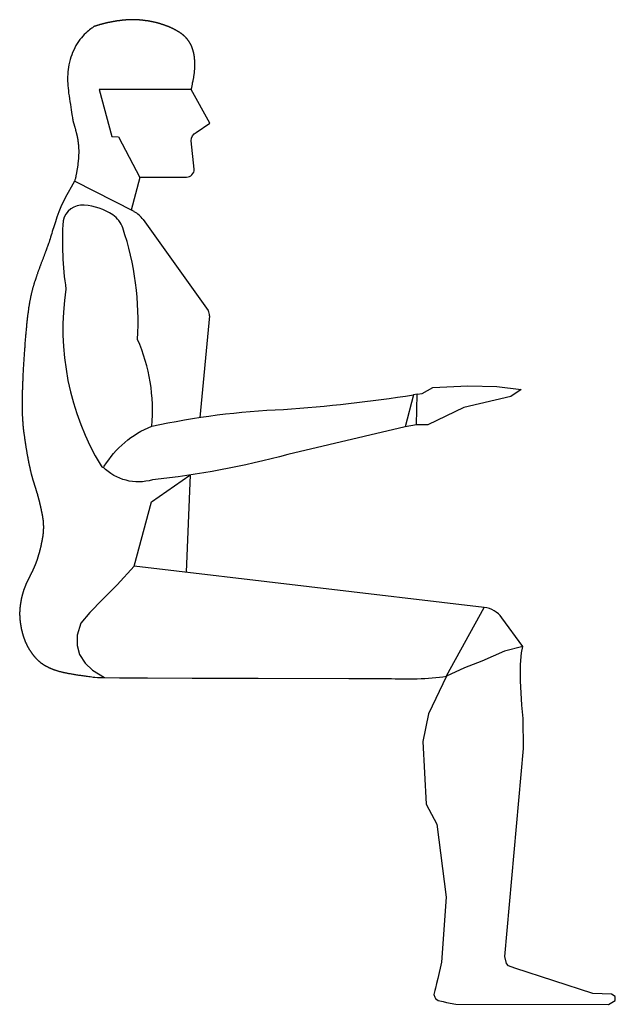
# Model space of a CAD drawing. Extents: x 184.21 to 184.96, y 30.37 to 31.61.
import ezdxf

# ---------------------------------------------------------------- set-up
doc = ezdxf.new("R2010")
doc.units = 0
doc.header["$LTSCALE"] = 0.5
doc.header["$MEASUREMENT"] = 0
doc.layers.add('HUMANOS', color=1, linetype='CONTINUOUS')
doc.layers.add('V0', color=7, linetype='CONTINUOUS')

# ---------------------------------------------------------------- blocks, each defined once
blk = doc.blocks.new('HUM17')
at = {"layer": 'HUMANOS'}
for p, q in [((-0.1142, 0.5854), (-0.1889, 0.6238)), ((-0.1028, 0.5755), (-0.0215, 0.4612)), ((-0.0197, 0.4546), (-0.0317, 0.3273)), ((0.241, 0.3563), (0.2364, 0.3556)), ((0.24, 0.318), (0.226, 0.3154)), ((-0.0926, 0.2213), (-0.0445, 0.2549)), ((-0.0438, 0.255), (-0.049, 0.133)), ((-0.1141, 0.1407), (-0.0926, 0.2213)), ((0.3735, 0.0396), (0.3472, 0.0759))]:
    blk.add_line(p, q, dxfattribs=at)
for points in [[(-0.0426, 0.7388), (-0.042, 0.7412), (-0.0415, 0.7434), (-0.0411, 0.7452), (-0.0408, 0.7469), (-0.0405, 0.7483), (-0.0402, 0.7495), (-0.04, 0.7506), (-0.0398, 0.7516), (-0.0397, 0.7525), (-0.0395, 0.7534), (-0.0394, 0.7542), (-0.0393, 0.755), (-0.0392, 0.7557), (-0.039, 0.7565), (-0.0389, 0.7572), (-0.0389, 0.7578), (-0.0388, 0.7585), (-0.0387, 0.7592), (-0.0386, 0.7599), (-0.0385, 0.7605), (-0.0385, 0.7611), (-0.0384, 0.7618), (-0.0383, 0.7624), (-0.0383, 0.763), (-0.0382, 0.7636), (-0.0382, 0.7642), (-0.0382, 0.7648), (-0.0381, 0.7654), (-0.0381, 0.766), (-0.0381, 0.7666), (-0.038, 0.7671), (-0.038, 0.7677), (-0.038, 0.7682), (-0.038, 0.7688), (-0.038, 0.7693), (-0.038, 0.7699), (-0.038, 0.7704), (-0.038, 0.7709), (-0.038, 0.7714), (-0.038, 0.7719), (-0.038, 0.7724), (-0.038, 0.7729), (-0.0381, 0.7734), (-0.0381, 0.7739), (-0.0381, 0.7744), (-0.0381, 0.7748), (-0.0382, 0.7753), (-0.0382, 0.7758), (-0.0383, 0.7762), (-0.0383, 0.7767), (-0.0383, 0.7771), (-0.0384, 0.7776), (-0.0384, 0.778), (-0.0385, 0.7785), (-0.0385, 0.7789), (-0.0386, 0.7793), (-0.0386, 0.7798), (-0.0387, 0.7802), (-0.0388, 0.7806), (-0.0388, 0.781), (-0.0389, 0.7814), (-0.039, 0.7818), (-0.039, 0.7822), (-0.0391, 0.7826), (-0.0392, 0.783), (-0.0393, 0.7834), (-0.0393, 0.7838), (-0.0394, 0.7842), (-0.0395, 0.7846), (-0.0396, 0.785), (-0.0397, 0.7853), (-0.0398, 0.7857), (-0.0399, 0.7861), (-0.04, 0.7865), (-0.0401, 0.7868), (-0.0402, 0.7872), (-0.0403, 0.7875), (-0.0404, 0.7879), (-0.0405, 0.7882), (-0.0406, 0.7886), (-0.0407, 0.7889), (-0.0408, 0.7893), (-0.0409, 0.7896), (-0.041, 0.79), (-0.0411, 0.7903), (-0.0413, 0.7906), (-0.0414, 0.7909), (-0.0415, 0.7913), (-0.0416, 0.7916), (-0.0418, 0.7919), (-0.0419, 0.7922), (-0.042, 0.7925), (-0.0421, 0.7929), (-0.0423, 0.7932), (-0.0424, 0.7935), (-0.0426, 0.7938), (-0.0427, 0.7941), (-0.0428, 0.7944), (-0.043, 0.7947), (-0.0431, 0.795), (-0.0433, 0.7953), (-0.0434, 0.7955), (-0.0436, 0.7958), (-0.0437, 0.7961), (-0.0439, 0.7964), (-0.0441, 0.7967), (-0.0442, 0.7969), (-0.0444, 0.7972), (-0.0445, 0.7975), (-0.0447, 0.7978), (-0.0449, 0.798), (-0.045, 0.7983), (-0.0452, 0.7986), (-0.0454, 0.7988), (-0.0456, 0.7991), (-0.0457, 0.7993), (-0.0459, 0.7996), (-0.0461, 0.7999), (-0.0463, 0.8001), (-0.0465, 0.8004), (-0.0467, 0.8006), (-0.0468, 0.8009), (-0.047, 0.8011), (-0.0472, 0.8013), (-0.0474, 0.8016), (-0.0476, 0.8018), (-0.0478, 0.8021), (-0.048, 0.8023), (-0.0482, 0.8025), (-0.0484, 0.8028), (-0.0486, 0.803), (-0.0488, 0.8032), (-0.049, 0.8034), (-0.0493, 0.8037), (-0.0495, 0.8039), (-0.0497, 0.8041), (-0.0499, 0.8043), (-0.0501, 0.8046), (-0.0503, 0.8048), (-0.0506, 0.805), (-0.0508, 0.8052), (-0.051, 0.8054), (-0.0513, 0.8056), (-0.0515, 0.8058), (-0.0517, 0.8061), (-0.052, 0.8063), (-0.0522, 0.8065), (-0.0524, 0.8067), (-0.0527, 0.8069), (-0.0529, 0.8071), (-0.0532, 0.8073), (-0.0534, 0.8075), (-0.0537, 0.8077), (-0.0539, 0.8079), (-0.0542, 0.8081), (-0.0544, 0.8083), (-0.0547, 0.8085), (-0.0549, 0.8087), (-0.0552, 0.8089), (-0.0555, 0.809), (-0.0557, 0.8092), (-0.056, 0.8094), (-0.0563, 0.8096), (-0.0565, 0.8098), (-0.0568, 0.81), (-0.0571, 0.8102), (-0.0574, 0.8104), (-0.0576, 0.8105), (-0.0579, 0.8107), (-0.0582, 0.8109), (-0.0585, 0.8111), (-0.0588, 0.8113), (-0.0591, 0.8114), (-0.0594, 0.8116), (-0.0597, 0.8118), (-0.06, 0.812), (-0.0603, 0.8121), (-0.0606, 0.8123), (-0.0609, 0.8125), (-0.0612, 0.8127), (-0.0615, 0.8128), (-0.0618, 0.813), (-0.0621, 0.8132), (-0.0624, 0.8134), (-0.0627, 0.8135), (-0.0631, 0.8137), (-0.0634, 0.8139), (-0.0637, 0.814), (-0.064, 0.8142), (-0.0644, 0.8144), (-0.0647, 0.8145), (-0.065, 0.8147), (-0.0654, 0.8149), (-0.0657, 0.815), (-0.066, 0.8152), (-0.0664, 0.8153), (-0.0667, 0.8155), (-0.0671, 0.8157), (-0.0674, 0.8158), (-0.0677, 0.816), (-0.0681, 0.8161), (-0.0684, 0.8163), (-0.0688, 0.8165), (-0.0692, 0.8166), (-0.0695, 0.8168), (-0.0699, 0.8169), (-0.0702, 0.8171), (-0.0706, 0.8172), (-0.071, 0.8174), (-0.0713, 0.8175), (-0.0717, 0.8177), (-0.072, 0.8178), (-0.0724, 0.818), (-0.0728, 0.8181), (-0.0732, 0.8183), (-0.0735, 0.8184), (-0.0739, 0.8185), (-0.0743, 0.8187), (-0.0747, 0.8188), (-0.075, 0.819), (-0.0754, 0.8191), (-0.0758, 0.8192), (-0.0762, 0.8194), (-0.0766, 0.8195), (-0.0769, 0.8196), (-0.0773, 0.8198), (-0.0777, 0.8199), (-0.0781, 0.82), (-0.0785, 0.8202), (-0.0789, 0.8203), (-0.0793, 0.8204), (-0.0797, 0.8205), (-0.0801, 0.8207), (-0.0804, 0.8208), (-0.0808, 0.8209), (-0.0812, 0.821), (-0.0816, 0.8212), (-0.082, 0.8213), (-0.0824, 0.8214), (-0.0828, 0.8215), (-0.0832, 0.8216), (-0.0836, 0.8217), (-0.084, 0.8218), (-0.0844, 0.8219), (-0.0848, 0.8221), (-0.0852, 0.8222), (-0.0856, 0.8223), (-0.086, 0.8224), (-0.0864, 0.8225), (-0.0868, 0.8226), (-0.0872, 0.8227), (-0.0876, 0.8228), (-0.088, 0.8229), (-0.0885, 0.823), (-0.0889, 0.8231), (-0.0893, 0.8231), (-0.0897, 0.8232), (-0.0901, 0.8233), (-0.0905, 0.8234), (-0.0909, 0.8235), (-0.0913, 0.8236), (-0.0917, 0.8237), (-0.0921, 0.8237), (-0.0925, 0.8238), (-0.0929, 0.8239), (-0.0933, 0.824), (-0.0937, 0.8241), (-0.0941, 0.8241), (-0.0946, 0.8242), (-0.095, 0.8243), (-0.0954, 0.8244), (-0.0958, 0.8244), (-0.0962, 0.8245), (-0.0966, 0.8246), (-0.097, 0.8246), (-0.0974, 0.8247), (-0.0978, 0.8247), (-0.0982, 0.8248), (-0.0986, 0.8249), (-0.099, 0.8249), (-0.0994, 0.825), (-0.0998, 0.825), (-0.1002, 0.8251), (-0.1006, 0.8251), (-0.101, 0.8252), (-0.1014, 0.8252), (-0.1018, 0.8253), (-0.1022, 0.8253), (-0.1026, 0.8254), (-0.103, 0.8254), (-0.1034, 0.8255), (-0.1038, 0.8255), (-0.1042, 0.8256), (-0.1046, 0.8256), (-0.105, 0.8256), (-0.1054, 0.8257), (-0.1058, 0.8257), (-0.1062, 0.8257), (-0.1065, 0.8258), (-0.1069, 0.8258), (-0.1073, 0.8258), (-0.1077, 0.8259), (-0.1081, 0.8259), (-0.1085, 0.8259), (-0.1089, 0.8259), (-0.1092, 0.826), (-0.1096, 0.826), (-0.11, 0.826), (-0.1104, 0.826), (-0.1107, 0.826), (-0.1111, 0.8261), (-0.1115, 0.8261), (-0.1119, 0.8261), (-0.1122, 0.8261), (-0.1126, 0.8261), (-0.113, 0.8261), (-0.1133, 0.8261), (-0.1137, 0.8262), (-0.1141, 0.8262), (-0.1144, 0.8262), (-0.1148, 0.8262), (-0.1151, 0.8262), (-0.1155, 0.8262), (-0.1159, 0.8262), (-0.1162, 0.8262), (-0.1166, 0.8262), (-0.1169, 0.8262), (-0.1173, 0.8262), (-0.1176, 0.8262), (-0.118, 0.8262), (-0.1183, 0.8262), (-0.1187, 0.8262), (-0.119, 0.8262), (-0.1194, 0.8261), (-0.1197, 0.8261), (-0.1201, 0.8261), (-0.1204, 0.8261), (-0.1208, 0.8261), (-0.1211, 0.8261), (-0.1215, 0.8261), (-0.1218, 0.826), (-0.1222, 0.826), (-0.1225, 0.826), (-0.1229, 0.826), (-0.1232, 0.826), (-0.1235, 0.8259), (-0.1239, 0.8259), (-0.1242, 0.8259), (-0.1246, 0.8259), (-0.1249, 0.8258), (-0.1253, 0.8258), (-0.1256, 0.8258), (-0.126, 0.8258), (-0.1263, 0.8257), (-0.1267, 0.8257), (-0.127, 0.8257), (-0.1273, 0.8256), (-0.1277, 0.8256), (-0.128, 0.8256), (-0.1284, 0.8255), (-0.1287, 0.8255), (-0.1291, 0.8255), (-0.1294, 0.8254), (-0.1298, 0.8254), (-0.1301, 0.8253), (-0.1305, 0.8253), (-0.1308, 0.8252), (-0.1312, 0.8252), (-0.1315, 0.8252), (-0.1319, 0.8251), (-0.1323, 0.8251), (-0.1326, 0.825), (-0.133, 0.825), (-0.1333, 0.8249), (-0.1337, 0.8249), (-0.134, 0.8248), (-0.1344, 0.8248), (-0.1348, 0.8247), (-0.1351, 0.8247), (-0.1355, 0.8246), (-0.1359, 0.8246), (-0.1362, 0.8245), (-0.1366, 0.8244), (-0.1369, 0.8244), (-0.1373, 0.8243), (-0.1377, 0.8243), (-0.1381, 0.8242), (-0.1384, 0.8241), (-0.1388, 0.8241), (-0.1392, 0.824), (-0.1395, 0.824), (-0.1399, 0.8239), (-0.1403, 0.8238), (-0.1407, 0.8238), (-0.141, 0.8237), (-0.1414, 0.8236), (-0.1418, 0.8236), (-0.1422, 0.8235), (-0.1425, 0.8234), (-0.1429, 0.8233), (-0.1433, 0.8233), (-0.1437, 0.8232), (-0.1441, 0.8231), (-0.1444, 0.823), (-0.1448, 0.823), (-0.1452, 0.8229), (-0.1456, 0.8228), (-0.1459, 0.8227), (-0.1463, 0.8227), (-0.1467, 0.8226), (-0.1471, 0.8225), (-0.1475, 0.8224), (-0.1478, 0.8223), (-0.1482, 0.8222), (-0.1486, 0.8222), (-0.149, 0.8221), (-0.1494, 0.822), (-0.1497, 0.8219), (-0.1501, 0.8218), (-0.1505, 0.8217), (-0.1509, 0.8216), (-0.1513, 0.8215), (-0.1516, 0.8215), (-0.152, 0.8214), (-0.1524, 0.8213), (-0.1528, 0.8212), (-0.1531, 0.8211), (-0.1535, 0.821), (-0.1539, 0.8209), (-0.1543, 0.8208), (-0.1546, 0.8207), (-0.155, 0.8206), (-0.1554, 0.8205), (-0.1558, 0.8204), (-0.1561, 0.8203), (-0.1565, 0.8202), (-0.1569, 0.8201), (-0.1572, 0.82), (-0.1576, 0.8199), (-0.158, 0.8198), (-0.1583, 0.8197), (-0.1587, 0.8195), (-0.1591, 0.8194), (-0.1594, 0.8193), (-0.1598, 0.8192), (-0.1602, 0.8191), (-0.1605, 0.819), (-0.1609, 0.8189), (-0.1612, 0.8188), (-0.1616, 0.8187), (-0.162, 0.8185), (-0.1623, 0.8184), (-0.1626, 0.8183), (-0.1629, 0.8182), (-0.1632, 0.8181), (-0.1635, 0.818), (-0.1638, 0.8179), (-0.164, 0.8178), (-0.1643, 0.8177), (-0.1647, 0.8175), (-0.1652, 0.8172), (-0.1658, 0.8167), (-0.1666, 0.8162), (-0.1675, 0.8155), (-0.1687, 0.8146), (-0.1701, 0.8135), (-0.1716, 0.8123), (-0.1732, 0.8109), (-0.175, 0.8093), (-0.1768, 0.8075), (-0.1786, 0.8056), (-0.1804, 0.8035), (-0.1822, 0.8013), (-0.1839, 0.7989), (-0.1856, 0.7964), (-0.1872, 0.7938), (-0.1887, 0.791), (-0.1901, 0.7882), (-0.1914, 0.7852), (-0.1926, 0.7822), (-0.1936, 0.7792), (-0.1945, 0.7761), (-0.1953, 0.7729), (-0.196, 0.7698), (-0.1965, 0.7667), (-0.197, 0.7636), (-0.1973, 0.7606), (-0.1976, 0.7576), (-0.1977, 0.7548), (-0.1978, 0.7519), (-0.1977, 0.7491), (-0.1976, 0.7463), (-0.1974, 0.7435), (-0.1971, 0.7405), (-0.1968, 0.7374), (-0.1964, 0.7341), (-0.1959, 0.7306), (-0.1954, 0.727), (-0.1948, 0.7234), (-0.1943, 0.7198), (-0.1937, 0.7163), (-0.1932, 0.713), (-0.1927, 0.71), (-0.1923, 0.7074), (-0.192, 0.7053), (-0.1917, 0.7035), (-0.1915, 0.7022), (-0.1913, 0.7011), (-0.1912, 0.7003), (-0.1911, 0.6996), (-0.191, 0.6992), (-0.1909, 0.6988), (-0.1908, 0.6984), (-0.1908, 0.6981), (-0.1907, 0.6979), (-0.1906, 0.6976), (-0.1906, 0.6973), (-0.1905, 0.6971), (-0.1904, 0.6968), (-0.1903, 0.6965), (-0.1902, 0.6962), (-0.1901, 0.6959), (-0.19, 0.6955), (-0.1899, 0.6951), (-0.1897, 0.6946), (-0.1896, 0.6941), (-0.1894, 0.6935), (-0.1892, 0.6929), (-0.189, 0.6923), (-0.1888, 0.6916), (-0.1886, 0.6909), (-0.1884, 0.6902), (-0.1882, 0.6895), (-0.188, 0.6888), (-0.1879, 0.6881), (-0.1877, 0.6874), (-0.1875, 0.6868), (-0.1874, 0.6863), (-0.1872, 0.6858), (-0.1871, 0.6853), (-0.187, 0.6848), (-0.1868, 0.6844), (-0.1867, 0.684), (-0.1866, 0.6836), (-0.1865, 0.6831), (-0.1864, 0.6827), (-0.1863, 0.6823), (-0.1862, 0.6819), (-0.1861, 0.6815), (-0.186, 0.681), (-0.1859, 0.6806), (-0.1858, 0.6802), (-0.1858, 0.6798), (-0.1857, 0.6793), (-0.1856, 0.6789), (-0.1855, 0.6785), (-0.1854, 0.678), (-0.1853, 0.6776), (-0.1852, 0.6772), (-0.1852, 0.6767), (-0.1851, 0.6763), (-0.185, 0.6758), (-0.1849, 0.6754), (-0.1849, 0.6749), (-0.1848, 0.6745), (-0.1847, 0.674), (-0.1847, 0.6735), (-0.1846, 0.6731), (-0.1845, 0.6726), (-0.1845, 0.6721), (-0.1844, 0.6717), (-0.1844, 0.6712), (-0.1843, 0.6707), (-0.1843, 0.6702), (-0.1842, 0.6697), (-0.1842, 0.6692), (-0.1841, 0.6687), (-0.1841, 0.6682), (-0.184, 0.6677), (-0.184, 0.6672), (-0.184, 0.6667), (-0.1839, 0.6662), (-0.1839, 0.6657), (-0.1839, 0.6651), (-0.1839, 0.6646), (-0.1839, 0.6641), (-0.1838, 0.6635), (-0.1838, 0.663), (-0.1838, 0.6624), (-0.1838, 0.6619), (-0.1838, 0.6613), (-0.1838, 0.6607), (-0.1838, 0.6602), (-0.1838, 0.6596), (-0.1838, 0.659), (-0.1838, 0.6584), (-0.1838, 0.6578), (-0.1839, 0.6572), (-0.1839, 0.6566), (-0.1839, 0.656), (-0.1839, 0.6553), (-0.184, 0.6547), (-0.184, 0.6541), (-0.184, 0.6534), (-0.1841, 0.6528), (-0.1841, 0.6521), (-0.1842, 0.6514), (-0.1842, 0.6508), (-0.1843, 0.6501), (-0.1844, 0.6494), (-0.1844, 0.6487), (-0.1845, 0.648), (-0.1846, 0.6473), (-0.1847, 0.6465), (-0.1847, 0.6458), (-0.1848, 0.6451), (-0.1849, 0.6443), (-0.185, 0.6436), (-0.1851, 0.6428), (-0.1852, 0.6421), (-0.1853, 0.6413), (-0.1854, 0.6405), (-0.1856, 0.6397), (-0.1857, 0.6389), (-0.1858, 0.6381), (-0.186, 0.6373), (-0.1861, 0.6365), (-0.1862, 0.6357), (-0.1864, 0.6348), (-0.1866, 0.634), (-0.1867, 0.6331), (-0.1869, 0.6323), (-0.1871, 0.6314), (-0.1872, 0.6306), (-0.1874, 0.6297), (-0.1876, 0.6289), (-0.1878, 0.628), (-0.188, 0.6271), (-0.1883, 0.6262), (-0.1885, 0.6253), (-0.1887, 0.6244), (-0.1889, 0.6238)], [(-0.1889, 0.6238), (-0.1933, 0.6162), (-0.1971, 0.6095), (-0.2003, 0.6035), (-0.203, 0.5982), (-0.2052, 0.5934), (-0.2071, 0.5892), (-0.2086, 0.5853), (-0.2099, 0.5819), (-0.2111, 0.5786), (-0.2122, 0.5756), (-0.2131, 0.5728), (-0.2139, 0.5701), (-0.2147, 0.5676), (-0.2155, 0.5652), (-0.2162, 0.5628), (-0.2169, 0.5604), (-0.2176, 0.558), (-0.2183, 0.5557), (-0.219, 0.5534), (-0.2197, 0.5512), (-0.2204, 0.5492), (-0.221, 0.5472), (-0.2216, 0.5455), (-0.2221, 0.544), (-0.2226, 0.5427), (-0.2229, 0.5416), (-0.2233, 0.5407), (-0.2236, 0.5399), (-0.2238, 0.5392), (-0.2241, 0.5386), (-0.2243, 0.538), (-0.2245, 0.5374), (-0.2248, 0.5368), (-0.225, 0.5361), (-0.2253, 0.5354), (-0.2256, 0.5347), (-0.2258, 0.5339), (-0.2261, 0.5331), (-0.2264, 0.5323), (-0.2267, 0.5315), (-0.227, 0.5307), (-0.2273, 0.5299), (-0.2276, 0.529), (-0.2279, 0.5282), (-0.2282, 0.5274), (-0.2286, 0.5265), (-0.2289, 0.5257), (-0.2292, 0.5249), (-0.2295, 0.5241), (-0.2298, 0.5233), (-0.2301, 0.5225), (-0.2304, 0.5218), (-0.2307, 0.521), (-0.231, 0.5203), (-0.2313, 0.5195), (-0.2316, 0.5188), (-0.2318, 0.518), (-0.2321, 0.5173), (-0.2324, 0.5166), (-0.2327, 0.5158), (-0.233, 0.5151), (-0.2332, 0.5144), (-0.2335, 0.5137), (-0.2337, 0.5129), (-0.234, 0.5122), (-0.2343, 0.5115), (-0.2345, 0.5108), (-0.2348, 0.5101), (-0.235, 0.5094), (-0.2353, 0.5087), (-0.2355, 0.508), (-0.2357, 0.5073), (-0.236, 0.5066), (-0.2362, 0.5059), (-0.2364, 0.5052), (-0.2367, 0.5046), (-0.2369, 0.5039), (-0.2371, 0.5032), (-0.2373, 0.5026), (-0.2376, 0.5019), (-0.2378, 0.5012), (-0.238, 0.5006), (-0.2382, 0.4999), (-0.2384, 0.4993), (-0.2386, 0.4986), (-0.2389, 0.498), (-0.2391, 0.4974), (-0.2393, 0.4967), (-0.2395, 0.4961), (-0.2397, 0.4954), (-0.2399, 0.4948), (-0.2401, 0.4942), (-0.2403, 0.4935), (-0.2404, 0.4929), (-0.2406, 0.4923), (-0.2408, 0.4916), (-0.241, 0.491), (-0.2412, 0.4903), (-0.2414, 0.4897), (-0.2416, 0.489), (-0.2417, 0.4884), (-0.2419, 0.4877), (-0.2421, 0.487), (-0.2423, 0.4864), (-0.2425, 0.4857), (-0.2426, 0.485), (-0.2428, 0.4843), (-0.243, 0.4836), (-0.2431, 0.4829), (-0.2433, 0.4822), (-0.2435, 0.4815), (-0.2436, 0.4808), (-0.2438, 0.48), (-0.244, 0.4793), (-0.2441, 0.4785), (-0.2443, 0.4778), (-0.2444, 0.477), (-0.2446, 0.4762), (-0.2448, 0.4754), (-0.2449, 0.4746), (-0.2451, 0.4738), (-0.2452, 0.4729), (-0.2454, 0.4721), (-0.2455, 0.4712), (-0.2457, 0.4704), (-0.2458, 0.4695), (-0.246, 0.4686), (-0.2461, 0.4677), (-0.2463, 0.4667), (-0.2464, 0.4658), (-0.2466, 0.4648), (-0.2467, 0.4638), (-0.2469, 0.4628), (-0.247, 0.4618), (-0.2471, 0.4608), (-0.2473, 0.4597), (-0.2474, 0.4587), (-0.2476, 0.4576), (-0.2477, 0.4565), (-0.2479, 0.4553), (-0.248, 0.4542), (-0.2481, 0.453), (-0.2483, 0.4518), (-0.2484, 0.4506), (-0.2485, 0.4494), (-0.2487, 0.4481), (-0.2488, 0.4469), (-0.249, 0.4456), (-0.2491, 0.4443), (-0.2492, 0.4429), (-0.2494, 0.4416), (-0.2495, 0.4402), (-0.2496, 0.4389), (-0.2498, 0.4375), (-0.2499, 0.4361), (-0.25, 0.4346), (-0.2502, 0.4332), (-0.2503, 0.4317), (-0.2504, 0.4303), (-0.2505, 0.4288), (-0.2507, 0.4273), (-0.2508, 0.4258), (-0.2509, 0.4243), (-0.251, 0.4228), (-0.2512, 0.4213), (-0.2513, 0.4197), (-0.2514, 0.4182), (-0.2515, 0.4166), (-0.2516, 0.4151), (-0.2517, 0.4135), (-0.2519, 0.412), (-0.252, 0.4104), (-0.2521, 0.4088), (-0.2522, 0.4072), (-0.2523, 0.4057), (-0.2524, 0.4041), (-0.2525, 0.4025), (-0.2526, 0.4009), (-0.2527, 0.3994), (-0.2528, 0.3978), (-0.2529, 0.3962), (-0.253, 0.3946), (-0.2531, 0.3931), (-0.2532, 0.3915), (-0.2533, 0.3899), (-0.2534, 0.3884), (-0.2534, 0.3868), (-0.2535, 0.3853), (-0.2536, 0.3838), (-0.2537, 0.3822), (-0.2538, 0.3807), (-0.2538, 0.3792), (-0.2539, 0.3777), (-0.254, 0.3762), (-0.2541, 0.3747), (-0.2541, 0.3733), (-0.2542, 0.3718), (-0.2542, 0.3704), (-0.2543, 0.369), (-0.2543, 0.3676), (-0.2544, 0.3662), (-0.2544, 0.3648), (-0.2545, 0.3634), (-0.2545, 0.3621), (-0.2546, 0.3608), (-0.2546, 0.3594), (-0.2547, 0.3582), (-0.2547, 0.3569), (-0.2547, 0.3556), (-0.2547, 0.3544), (-0.2548, 0.3532), (-0.2548, 0.352), (-0.2548, 0.3508), (-0.2548, 0.3497), (-0.2548, 0.3485), (-0.2548, 0.3474), (-0.2549, 0.3463), (-0.2549, 0.3452), (-0.2549, 0.3441), (-0.2549, 0.3431), (-0.2549, 0.342), (-0.2548, 0.341), (-0.2548, 0.34), (-0.2548, 0.339), (-0.2548, 0.3381), (-0.2548, 0.3371), (-0.2548, 0.3362), (-0.2548, 0.3352), (-0.2547, 0.3343), (-0.2547, 0.3334), (-0.2547, 0.3325), (-0.2547, 0.3316), (-0.2546, 0.3308), (-0.2546, 0.3299), (-0.2546, 0.3291), (-0.2545, 0.3282), (-0.2545, 0.3274), (-0.2544, 0.3266), (-0.2544, 0.3258), (-0.2543, 0.325), (-0.2543, 0.3242), (-0.2542, 0.3234), (-0.2542, 0.3227), (-0.2541, 0.3219), (-0.2541, 0.3212), (-0.254, 0.3204), (-0.254, 0.3197), (-0.2539, 0.319), (-0.2538, 0.3182), (-0.2538, 0.3175), (-0.2537, 0.3168), (-0.2536, 0.3161), (-0.2536, 0.3154), (-0.2535, 0.3147), (-0.2534, 0.314), (-0.2533, 0.3133), (-0.2533, 0.3126), (-0.2532, 0.312), (-0.2531, 0.3113), (-0.253, 0.3106), (-0.2529, 0.3099), (-0.2529, 0.3093), (-0.2528, 0.3086), (-0.2527, 0.3079), (-0.2526, 0.3073), (-0.2525, 0.3066), (-0.2524, 0.3059), (-0.2523, 0.3052), (-0.2522, 0.3046), (-0.2521, 0.3039), (-0.252, 0.3032), (-0.2519, 0.3026), (-0.2518, 0.3019), (-0.2518, 0.3012), (-0.2517, 0.3005), (-0.2516, 0.2998), (-0.2515, 0.2992), (-0.2514, 0.2985), (-0.2512, 0.2978), (-0.2511, 0.2971), (-0.251, 0.2964), (-0.2509, 0.2957), (-0.2508, 0.295), (-0.2507, 0.2943), (-0.2506, 0.2937), (-0.2505, 0.293), (-0.2504, 0.2923), (-0.2503, 0.2916), (-0.2502, 0.2909), (-0.2501, 0.2902), (-0.25, 0.2895), (-0.2498, 0.2888), (-0.2497, 0.2881), (-0.2496, 0.2874), (-0.2495, 0.2867), (-0.2494, 0.286), (-0.2493, 0.2854), (-0.2492, 0.2847), (-0.249, 0.284), (-0.2489, 0.2833), (-0.2488, 0.2826), (-0.2487, 0.2819), (-0.2486, 0.2813), (-0.2484, 0.2806), (-0.2483, 0.2799), (-0.2482, 0.2792), (-0.2481, 0.2786), (-0.248, 0.2779), (-0.2478, 0.2772), (-0.2477, 0.2765), (-0.2476, 0.2759), (-0.2475, 0.2752), (-0.2473, 0.2746), (-0.2472, 0.2739), (-0.2471, 0.2733), (-0.247, 0.2726), (-0.2468, 0.272), (-0.2467, 0.2713), (-0.2466, 0.2707), (-0.2465, 0.2701), (-0.2463, 0.2695), (-0.2462, 0.2688), (-0.2461, 0.2682), (-0.246, 0.2676), (-0.2458, 0.267), (-0.2457, 0.2664), (-0.2456, 0.2658), (-0.2454, 0.2652), (-0.2453, 0.2646), (-0.2452, 0.264), (-0.2451, 0.2635), (-0.2449, 0.2629), (-0.2448, 0.2623), (-0.2447, 0.2618), (-0.2446, 0.2612), (-0.2444, 0.2607), (-0.2443, 0.2601), (-0.2442, 0.2596), (-0.244, 0.259), (-0.2439, 0.2585), (-0.2438, 0.258), (-0.2437, 0.2575), (-0.2435, 0.257), (-0.2434, 0.2565), (-0.2433, 0.256), (-0.2431, 0.2555), (-0.243, 0.255), (-0.2429, 0.2545), (-0.2428, 0.254), (-0.2426, 0.2536), (-0.2425, 0.2531), (-0.2424, 0.2526), (-0.2422, 0.2522), (-0.2421, 0.2517), (-0.242, 0.2513), (-0.2419, 0.2508), (-0.2417, 0.2504), (-0.2416, 0.2499), (-0.2415, 0.2495), (-0.2414, 0.2491), (-0.2412, 0.2486), (-0.2411, 0.2482), (-0.241, 0.2478), (-0.2408, 0.2474), (-0.2407, 0.247), (-0.2406, 0.2465), (-0.2405, 0.2461), (-0.2403, 0.2457), (-0.2402, 0.2453), (-0.2401, 0.2449), (-0.24, 0.2445), (-0.2398, 0.2441), (-0.2397, 0.2437), (-0.2396, 0.2433), (-0.2395, 0.2429), (-0.2393, 0.2425), (-0.2392, 0.2421), (-0.2391, 0.2417), (-0.239, 0.2414), (-0.2389, 0.241), (-0.2387, 0.2406), (-0.2386, 0.2402), (-0.2385, 0.2398), (-0.2384, 0.2394), (-0.2382, 0.239), (-0.2381, 0.2386), (-0.238, 0.2383), (-0.2379, 0.2379), (-0.2378, 0.2375), (-0.2376, 0.2371), (-0.2375, 0.2367), (-0.2374, 0.2363), (-0.2373, 0.2359), (-0.2371, 0.2355), (-0.237, 0.2352), (-0.2369, 0.2348), (-0.2368, 0.2344), (-0.2367, 0.234), (-0.2366, 0.2336), (-0.2364, 0.2332), (-0.2363, 0.2328), (-0.2362, 0.2324), (-0.2361, 0.232), (-0.236, 0.2316), (-0.2359, 0.2312), (-0.2357, 0.2308), (-0.2356, 0.2304), (-0.2355, 0.23), (-0.2354, 0.2296), (-0.2353, 0.2292), (-0.2352, 0.2288), (-0.2351, 0.2283), (-0.2349, 0.2279), (-0.2348, 0.2275), (-0.2347, 0.2271), (-0.2346, 0.2267), (-0.2345, 0.2263), (-0.2344, 0.2259), (-0.2343, 0.2254), (-0.2342, 0.225), (-0.2341, 0.2246), (-0.234, 0.2242), (-0.2338, 0.2238), (-0.2337, 0.2234), (-0.2336, 0.2229), (-0.2335, 0.2225), (-0.2334, 0.2221), (-0.2333, 0.2217), (-0.2332, 0.2213), (-0.2331, 0.2208), (-0.233, 0.2204), (-0.2329, 0.22), (-0.2328, 0.2196), (-0.2327, 0.2192), (-0.2326, 0.2188), (-0.2325, 0.2183), (-0.2324, 0.2179), (-0.2323, 0.2175), (-0.2322, 0.2171), (-0.2321, 0.2167), (-0.232, 0.2162), (-0.2319, 0.2158), (-0.2318, 0.2154), (-0.2317, 0.215), (-0.2316, 0.2146), (-0.2316, 0.2142), (-0.2315, 0.2138), (-0.2314, 0.2134), (-0.2313, 0.213), (-0.2312, 0.2125), (-0.2311, 0.2121), (-0.231, 0.2117), (-0.2309, 0.2113), (-0.2309, 0.2109), (-0.2308, 0.2105), (-0.2307, 0.2101), (-0.2306, 0.2097), (-0.2305, 0.2093), (-0.2304, 0.2089), (-0.2304, 0.2085), (-0.2303, 0.2082), (-0.2302, 0.2078), (-0.2301, 0.2074), (-0.2301, 0.207), (-0.23, 0.2066), (-0.2299, 0.2062), (-0.2298, 0.2058), (-0.2298, 0.2055), (-0.2297, 0.2051), (-0.2296, 0.2047), (-0.2296, 0.2043), (-0.2295, 0.204), (-0.2294, 0.2036), (-0.2294, 0.2032), (-0.2293, 0.2029), (-0.2292, 0.2025), (-0.2292, 0.2021), (-0.2291, 0.2017), (-0.2291, 0.2014), (-0.229, 0.201), (-0.229, 0.2006), (-0.2289, 0.2003), (-0.2288, 0.1999), (-0.2288, 0.1996), (-0.2287, 0.1992), (-0.2287, 0.1988), (-0.2287, 0.1985), (-0.2286, 0.1981), (-0.2286, 0.1977), (-0.2285, 0.1974), (-0.2285, 0.197), (-0.2285, 0.1966), (-0.2284, 0.1963), (-0.2284, 0.1959), (-0.2284, 0.1956), (-0.2283, 0.1952), (-0.2283, 0.1948), (-0.2283, 0.1944), (-0.2282, 0.1941), (-0.2282, 0.1937), (-0.2282, 0.1933), (-0.2282, 0.193), (-0.2282, 0.1926), (-0.2282, 0.1922), (-0.2281, 0.1918), (-0.2281, 0.1915), (-0.2281, 0.1911), (-0.2281, 0.1907), (-0.2281, 0.1903), (-0.2281, 0.1899), (-0.2281, 0.1895), (-0.2281, 0.1891), (-0.2281, 0.1887), (-0.2281, 0.1884), (-0.2281, 0.188), (-0.2281, 0.1876), (-0.2282, 0.1872), (-0.2282, 0.1867), (-0.2282, 0.1863), (-0.2282, 0.1859), (-0.2282, 0.1855), (-0.2283, 0.1851), (-0.2283, 0.1847), (-0.2283, 0.1843), (-0.2284, 0.1838), (-0.2284, 0.1834), (-0.2284, 0.183), (-0.2285, 0.1825), (-0.2285, 0.1821), (-0.2286, 0.1816), (-0.2286, 0.1812), (-0.2287, 0.1807), (-0.2287, 0.1803), (-0.2288, 0.1798), (-0.2288, 0.1794), (-0.2289, 0.1789), (-0.229, 0.1785), (-0.229, 0.178), (-0.2291, 0.1775), (-0.2292, 0.177), (-0.2292, 0.1766), (-0.2293, 0.1761), (-0.2294, 0.1756), (-0.2295, 0.1751), (-0.2295, 0.1747), (-0.2296, 0.1742), (-0.2297, 0.1737), (-0.2298, 0.1732), (-0.2299, 0.1727), (-0.23, 0.1722), (-0.2301, 0.1717), (-0.2302, 0.1713), (-0.2303, 0.1708), (-0.2304, 0.1703), (-0.2305, 0.1698), (-0.2306, 0.1693), (-0.2307, 0.1688), (-0.2308, 0.1683), (-0.2309, 0.1678), (-0.231, 0.1673), (-0.2311, 0.1668), (-0.2312, 0.1664), (-0.2313, 0.1659), (-0.2314, 0.1654), (-0.2315, 0.1649), (-0.2316, 0.1644), (-0.2317, 0.1639), (-0.2319, 0.1634), (-0.232, 0.1629), (-0.2321, 0.1625), (-0.2322, 0.162), (-0.2323, 0.1615), (-0.2325, 0.161), (-0.2326, 0.1606), (-0.2327, 0.1601), (-0.2328, 0.1596), (-0.2329, 0.1591), (-0.2331, 0.1587), (-0.2332, 0.1582), (-0.2333, 0.1578), (-0.2334, 0.1573), (-0.2336, 0.1568), (-0.2337, 0.1564), (-0.2338, 0.1559), (-0.2339, 0.1555), (-0.2341, 0.1551), (-0.2342, 0.1546), (-0.2343, 0.1542), (-0.2345, 0.1538), (-0.2346, 0.1533), (-0.2347, 0.1529), (-0.2348, 0.1525), (-0.235, 0.1521), (-0.2351, 0.1517), (-0.2352, 0.1513), (-0.2354, 0.1509), (-0.2355, 0.1505), (-0.2356, 0.1501), (-0.2357, 0.1497), (-0.2359, 0.1493), (-0.236, 0.1489), (-0.2361, 0.1485), (-0.2363, 0.1481), (-0.2364, 0.1478), (-0.2365, 0.1474), (-0.2366, 0.147), (-0.2368, 0.1467), (-0.2369, 0.1463), (-0.237, 0.146), (-0.2372, 0.1456), (-0.2373, 0.1453), (-0.2374, 0.1449), (-0.2375, 0.1446), (-0.2377, 0.1442), (-0.2378, 0.1439), (-0.2379, 0.1436), (-0.2381, 0.1432), (-0.2382, 0.1429), (-0.2383, 0.1426), (-0.2385, 0.1422), (-0.2386, 0.1419), (-0.2387, 0.1416), (-0.2388, 0.1413), (-0.239, 0.141), (-0.2391, 0.1407), (-0.2392, 0.1404), (-0.2394, 0.14), (-0.2395, 0.1397), (-0.2396, 0.1394), (-0.2398, 0.1391), (-0.2399, 0.1388), (-0.24, 0.1385), (-0.2402, 0.1382), (-0.2403, 0.1379), (-0.2404, 0.1376), (-0.2406, 0.1373), (-0.2407, 0.1371), (-0.2408, 0.1368), (-0.241, 0.1365), (-0.2411, 0.1362), (-0.2412, 0.1359), (-0.2414, 0.1356), (-0.2415, 0.1353), (-0.2416, 0.135), (-0.2418, 0.1348), (-0.2419, 0.1345), (-0.242, 0.1342), (-0.2422, 0.1339), (-0.2423, 0.1336), (-0.2425, 0.1334), (-0.2426, 0.1331), (-0.2427, 0.1328), (-0.2429, 0.1325), (-0.243, 0.1322), (-0.2431, 0.132), (-0.2433, 0.1317), (-0.2434, 0.1314), (-0.2436, 0.1311), (-0.2437, 0.1308), (-0.2438, 0.1306), (-0.244, 0.1303), (-0.2441, 0.13), (-0.2443, 0.1297), (-0.2444, 0.1295), (-0.2445, 0.1292), (-0.2447, 0.1289), (-0.2448, 0.1286), (-0.245, 0.1283), (-0.2451, 0.1281), (-0.2453, 0.1278), (-0.2454, 0.1275), (-0.2455, 0.1272), (-0.2457, 0.1269), (-0.2458, 0.1267), (-0.246, 0.1264), (-0.2461, 0.1261), (-0.2462, 0.1258), (-0.2464, 0.1255), (-0.2465, 0.1252), (-0.2467, 0.125), (-0.2468, 0.1247), (-0.2469, 0.1244), (-0.2471, 0.1241), (-0.2472, 0.1238), (-0.2474, 0.1235), (-0.2475, 0.1232), (-0.2476, 0.123), (-0.2478, 0.1227), (-0.2479, 0.1224), (-0.2481, 0.1221), (-0.2482, 0.1218), (-0.2483, 0.1215), (-0.2485, 0.1212), (-0.2486, 0.1209), (-0.2487, 0.1206), (-0.2489, 0.1203), (-0.249, 0.12), (-0.2492, 0.1197), (-0.2493, 0.1194), (-0.2494, 0.1191), (-0.2496, 0.1188), (-0.2497, 0.1185), (-0.2498, 0.1182), (-0.25, 0.1179), (-0.2501, 0.1176), (-0.2502, 0.1173), (-0.2503, 0.117), (-0.2505, 0.1167), (-0.2506, 0.1164), (-0.2507, 0.1161), (-0.2509, 0.1158), (-0.251, 0.1155), (-0.2511, 0.1152), (-0.2512, 0.1149), (-0.2513, 0.1145), (-0.2515, 0.1142), (-0.2516, 0.1139), (-0.2517, 0.1136), (-0.2518, 0.1133), (-0.2519, 0.113), (-0.2521, 0.1126), (-0.2522, 0.1123), (-0.2523, 0.112), (-0.2524, 0.1117), (-0.2525, 0.1113), (-0.2526, 0.111), (-0.2527, 0.1107), (-0.2529, 0.1104), (-0.253, 0.11), (-0.2531, 0.1097), (-0.2532, 0.1094), (-0.2533, 0.109), (-0.2534, 0.1087), (-0.2535, 0.1084), (-0.2536, 0.108), (-0.2537, 0.1077), (-0.2538, 0.1073), (-0.2539, 0.107), (-0.254, 0.1067), (-0.2541, 0.1063), (-0.2542, 0.106), (-0.2543, 0.1057), (-0.2544, 0.1053), (-0.2545, 0.105), (-0.2546, 0.1046), (-0.2546, 0.1043), (-0.2547, 0.1039), (-0.2548, 0.1036), (-0.2549, 0.1033), (-0.255, 0.1029), (-0.2551, 0.1026), (-0.2552, 0.1022), (-0.2553, 0.1019), (-0.2553, 0.1015), (-0.2554, 0.1012), (-0.2555, 0.1008), (-0.2556, 0.1005), (-0.2556, 0.1002), (-0.2557, 0.0998), (-0.2558, 0.0995), (-0.2559, 0.0991), (-0.2559, 0.0988), (-0.256, 0.0984), (-0.2561, 0.0981), (-0.2561, 0.0977), (-0.2562, 0.0974), (-0.2563, 0.0971), (-0.2563, 0.0967), (-0.2564, 0.0964), (-0.2565, 0.096), (-0.2565, 0.0957), (-0.2566, 0.0953), (-0.2566, 0.095), (-0.2567, 0.0947), (-0.2568, 0.0943), (-0.2568, 0.094), (-0.2569, 0.0936), (-0.2569, 0.0933), (-0.257, 0.093), (-0.257, 0.0926), (-0.2571, 0.0923), (-0.2571, 0.092), (-0.2571, 0.0916), (-0.2572, 0.0913), (-0.2572, 0.091), (-0.2573, 0.0906), (-0.2573, 0.0903), (-0.2574, 0.09), (-0.2574, 0.0897), (-0.2574, 0.0893), (-0.2575, 0.089), (-0.2575, 0.0887), (-0.2575, 0.0884), (-0.2576, 0.088), (-0.2576, 0.0877), (-0.2576, 0.0874), (-0.2576, 0.0871), (-0.2577, 0.0867), (-0.2577, 0.0864), (-0.2577, 0.0861), (-0.2577, 0.0858), (-0.2577, 0.0855), (-0.2578, 0.0851), (-0.2578, 0.0848), (-0.2578, 0.0845), (-0.2578, 0.0842), (-0.2578, 0.0839), (-0.2578, 0.0835), (-0.2578, 0.0832), (-0.2579, 0.0829), (-0.2579, 0.0826), (-0.2579, 0.0823), (-0.2579, 0.082), (-0.2579, 0.0816), (-0.2579, 0.0813), (-0.2579, 0.081), (-0.2579, 0.0807), (-0.2579, 0.0804), (-0.2579, 0.08), (-0.2579, 0.0797), (-0.2579, 0.0794), (-0.2579, 0.0791), (-0.2578, 0.0788), (-0.2578, 0.0784), (-0.2578, 0.0781), (-0.2578, 0.0778), (-0.2578, 0.0775), (-0.2578, 0.0772), (-0.2578, 0.0768), (-0.2577, 0.0765), (-0.2577, 0.0762), (-0.2577, 0.0759), (-0.2577, 0.0755), (-0.2577, 0.0752), (-0.2576, 0.0749), (-0.2576, 0.0745), (-0.2576, 0.0742), (-0.2576, 0.0739), (-0.2575, 0.0736), (-0.2575, 0.0732), (-0.2575, 0.0729), (-0.2574, 0.0726), (-0.2574, 0.0722), (-0.2574, 0.0719), (-0.2573, 0.0715), (-0.2573, 0.0712), (-0.2572, 0.0709), (-0.2572, 0.0705), (-0.2571, 0.0702), (-0.2571, 0.0698), (-0.2571, 0.0695), (-0.257, 0.0691), (-0.257, 0.0688), (-0.2569, 0.0684), (-0.2569, 0.0681), (-0.2568, 0.0677), (-0.2568, 0.0674), (-0.2567, 0.067), (-0.2566, 0.0667), (-0.2566, 0.0663), (-0.2565, 0.066), (-0.2565, 0.0656), (-0.2564, 0.0653), (-0.2563, 0.0649), (-0.2563, 0.0645), (-0.2562, 0.0642), (-0.2561, 0.0638), (-0.2561, 0.0635), (-0.256, 0.0631), (-0.2559, 0.0627), (-0.2558, 0.0624), (-0.2558, 0.062), (-0.2557, 0.0617), (-0.2556, 0.0613), (-0.2555, 0.0609), (-0.2554, 0.0606), (-0.2554, 0.0602), (-0.2553, 0.0598), (-0.2552, 0.0595), (-0.2551, 0.0591), (-0.255, 0.0587), (-0.2549, 0.0584), (-0.2548, 0.058), (-0.2547, 0.0576), (-0.2546, 0.0573), (-0.2546, 0.0569), (-0.2545, 0.0565), (-0.2544, 0.0562), (-0.2543, 0.0558), (-0.2541, 0.0554), (-0.254, 0.0551), (-0.2539, 0.0547), (-0.2538, 0.0543), (-0.2537, 0.054), (-0.2536, 0.0536), (-0.2535, 0.0532), (-0.2534, 0.0529), (-0.2533, 0.0525), (-0.2532, 0.0522), (-0.253, 0.0518), (-0.2529, 0.0514), (-0.2528, 0.0511), (-0.2527, 0.0507), (-0.2525, 0.0504), (-0.2524, 0.05), (-0.2523, 0.0496), (-0.2522, 0.0493), (-0.252, 0.0489), (-0.2519, 0.0486), (-0.2518, 0.0482), (-0.2516, 0.0479), (-0.2515, 0.0475), (-0.2513, 0.0472), (-0.2512, 0.0468), (-0.2511, 0.0464), (-0.2509, 0.0461), (-0.2508, 0.0458), (-0.2506, 0.0454), (-0.2505, 0.0451), (-0.2503, 0.0447), (-0.2502, 0.0444), (-0.25, 0.044), (-0.2499, 0.0437), (-0.2497, 0.0433), (-0.2495, 0.043), (-0.2494, 0.0427), (-0.2492, 0.0423), (-0.249, 0.042), (-0.2489, 0.0417), (-0.2487, 0.0413), (-0.2485, 0.041), (-0.2484, 0.0407), (-0.2482, 0.0403), (-0.248, 0.04), (-0.2479, 0.0397), (-0.2477, 0.0393), (-0.2475, 0.039), (-0.2473, 0.0387), (-0.2471, 0.0384), (-0.247, 0.038), (-0.2468, 0.0377), (-0.2466, 0.0374), (-0.2464, 0.0371), (-0.2462, 0.0368), (-0.246, 0.0364), (-0.2458, 0.0361), (-0.2456, 0.0358), (-0.2454, 0.0355), (-0.2452, 0.0352), (-0.245, 0.0349), (-0.2448, 0.0346), (-0.2446, 0.0342), (-0.2444, 0.0339), (-0.2442, 0.0336), (-0.244, 0.0333), (-0.2438, 0.033), (-0.2436, 0.0327), (-0.2434, 0.0324), (-0.2432, 0.0321), (-0.243, 0.0318), (-0.2428, 0.0315), (-0.2425, 0.0312), (-0.2423, 0.0309), (-0.2421, 0.0306), (-0.2419, 0.0303), (-0.2417, 0.03), (-0.2415, 0.0298), (-0.2412, 0.0295), (-0.241, 0.0292), (-0.2408, 0.0289), (-0.2405, 0.0286), (-0.2403, 0.0283), (-0.2401, 0.028), (-0.2399, 0.0278), (-0.2396, 0.0275), (-0.2394, 0.0272), (-0.2392, 0.0269), (-0.2389, 0.0266), (-0.2387, 0.0264), (-0.2384, 0.0261), (-0.2382, 0.0258), (-0.2379, 0.0256), (-0.2377, 0.0253), (-0.2374, 0.025), (-0.2372, 0.0248), (-0.2369, 0.0245), (-0.2367, 0.0242), (-0.2364, 0.024), (-0.2362, 0.0237), (-0.2359, 0.0234), (-0.2357, 0.0232), (-0.2354, 0.0229), (-0.2351, 0.0227), (-0.2348, 0.0224), (-0.2346, 0.0222), (-0.2343, 0.0219), (-0.234, 0.0217), (-0.2337, 0.0214), (-0.2334, 0.0212), (-0.2332, 0.0209), (-0.2329, 0.0207), (-0.2326, 0.0204), (-0.2323, 0.0202), (-0.232, 0.0199), (-0.2317, 0.0197), (-0.2314, 0.0194), (-0.231, 0.0192), (-0.2307, 0.019), (-0.2304, 0.0187), (-0.2301, 0.0185), (-0.2298, 0.0183), (-0.2294, 0.018), (-0.2291, 0.0178), (-0.2288, 0.0176), (-0.2284, 0.0173), (-0.2281, 0.0171), (-0.2277, 0.0169), (-0.2274, 0.0167), (-0.227, 0.0164), (-0.2266, 0.0162), (-0.2263, 0.016), (-0.2259, 0.0158), (-0.2255, 0.0156), (-0.2251, 0.0153), (-0.2247, 0.0151), (-0.2243, 0.0149), (-0.2239, 0.0147), (-0.2235, 0.0145), (-0.2231, 0.0143), (-0.2227, 0.0141), (-0.2223, 0.0139), (-0.2218, 0.0136), (-0.2214, 0.0134), (-0.221, 0.0132), (-0.2205, 0.013), (-0.2201, 0.0128), (-0.2196, 0.0126), (-0.2192, 0.0124), (-0.2187, 0.0122), (-0.2182, 0.012), (-0.2177, 0.0118), (-0.2172, 0.0116), (-0.2167, 0.0114), (-0.2162, 0.0112), (-0.2157, 0.011), (-0.2152, 0.0109), (-0.2147, 0.0107), (-0.2141, 0.0105), (-0.2136, 0.0103), (-0.213, 0.0101), (-0.2124, 0.0099), (-0.2118, 0.0097), (-0.2112, 0.0095), (-0.2106, 0.0093), (-0.21, 0.0092), (-0.2093, 0.009), (-0.2087, 0.0088), (-0.208, 0.0086), (-0.2073, 0.0084), (-0.2066, 0.0082), (-0.2058, 0.0081), (-0.2051, 0.0079), (-0.2043, 0.0077), (-0.2035, 0.0075), (-0.2027, 0.0073), (-0.2019, 0.0071), (-0.2011, 0.007), (-0.2002, 0.0068), (-0.1993, 0.0066), (-0.1984, 0.0064), (-0.1974, 0.0062), (-0.1965, 0.006), (-0.1955, 0.0058), (-0.1945, 0.0057), (-0.1934, 0.0055), (-0.1924, 0.0053), (-0.1913, 0.0051), (-0.1901, 0.0049), (-0.189, 0.0047), (-0.1878, 0.0045), (-0.1866, 0.0044), (-0.1854, 0.0042), (-0.1841, 0.004), (-0.1828, 0.0038), (-0.1815, 0.0036), (-0.1801, 0.0034), (-0.1787, 0.0032), (-0.1773, 0.003), (-0.1758, 0.0028), (-0.1743, 0.0026), (-0.1728, 0.0024), (-0.1711, 0.0022), (-0.1693, 0.002), (-0.1675, 0.0018), (-0.1655, 0.0015), (-0.1634, 0.0013), (-0.1602, 0.001), (-0.1515, 0.0008)]]:
    blk.add_lwpolyline(points, dxfattribs=at)
for points in [[(-0.1073, 0.6288), (-0.0485, 0.6288, 0.414214), (-0.0388, 0.6385), (-0.0426, 0.6744, -0.340985), (-0.0363, 0.6846), (-0.0194, 0.6964), (-0.0426, 0.7388), (-0.1583, 0.7388), (-0.1424, 0.6797), (-0.1338, 0.6792), (-0.1069, 0.6281), (-0.118, 0.5873)], [(-0.0922, 0.3161, 0.128697), (-0.11, 0.425, 0.098682), (-0.1285, 0.5649, 0.164545), (-0.141, 0.5812, 0.127632), (-0.1768, 0.5937, 0.374288), (-0.2034, 0.574, 0.053942), (-0.1998, 0.4881, 0.175645), (-0.1558, 0.2666), (-0.1548, 0.2654), (-0.1539, 0.2649), (-0.1531, 0.2648)], [(0.2778, 0.0031), (0.3251, 0.0889), (-0.1141, 0.1407), (-0.1356, 0.117), (-0.1539, 0.0988), (-0.17, 0.0824), (-0.1811, 0.069), (-0.1858, 0.0538), (-0.1858, 0.0409), (-0.1829, 0.0299), (-0.1758, 0.0188), (-0.1665, 0.01), (-0.1515, 0.0008), (-0.1325, 0.0005), (-0.0974, 0.0003), (-0.0413, 0.0001), (0.0413, -0.0001), (0.1553, -0.0002), (0.2042, -0.0002, 0.048104), (0.2779, 0.0024)]]:
    blk.add_lwpolyline(points, format="xyb", dxfattribs=at)
for points in [[(0.24, 0.318), (0.241, 0.3563), (0.2472, 0.3573), (0.2604, 0.3648), (0.3044, 0.3668), (0.3407, 0.3659), (0.3712, 0.3624), (0.3584, 0.3536), (0.2996, 0.3395), (0.2541, 0.3177)], [(0.3219, 0.0213), (0.3004, 0.0131), (0.2779, 0.0024), (0.2553, -0.0446), (0.248, -0.0795), (0.2524, -0.1582), (0.2655, -0.183), (0.2772, -0.2748), (0.2713, -0.3564), (0.267, -0.3768), (0.2653, -0.3829), (0.2639, -0.3891), (0.263, -0.3919), (0.262, -0.3967), (0.263, -0.4), (0.2639, -0.4019), (0.2672, -0.4043), (0.2734, -0.4057), (0.2779, -0.4069), (0.2895, -0.4091), (0.4808, -0.4092), (0.4895, -0.4044), (0.4895, -0.3995), (0.4847, -0.3966), (0.4614, -0.3956), (0.3635, -0.3637), (0.3557, -0.3608), (0.3528, -0.3579), (0.3509, -0.3491), (0.3745, -0.0882), (0.3739, -0.0506), (0.3721, -0.0337), (0.3707, -0.0033), (0.3705, 0.0171), (0.3719, 0.0319), (0.3735, 0.0396), (0.3506, 0.0339)]]:
    blk.add_lwpolyline(points, close=True, dxfattribs=at)
blk.add_lwpolyline([(-0.1524, 0.2652), (-0.1517, 0.2659, -0.161726), (-0.0922, 0.3161, -0.043029), (0.0731, 0.3373, 0.021893), (0.2364, 0.3556), (0.226, 0.3154), (0.0785, 0.2806, -0.040163), (-0.0912, 0.2489, -0.2768), (-0.1531, 0.2648)], format="xyb", close=True, dxfattribs=at)
for centre, radius, start, end in [((-0.1289, 0.5569), 0.032, 35.4188, 62.7486), ((-0.0294, 0.4555), 0.00974, 354.6252, 35.4188), ((0.3213, 0.0571), 0.032, 35.9541, 83.2744)]:
    blk.add_arc(centre, radius, start, end, dxfattribs=at)

msp = doc.modelspace()

# ---------------------------------------------------------------- block references
at = {"layer": 'V0'}
msp.add_blockref('HUM17', (184.4708, 30.7822), dxfattribs=at)

doc.saveas('drawing.dxf')
